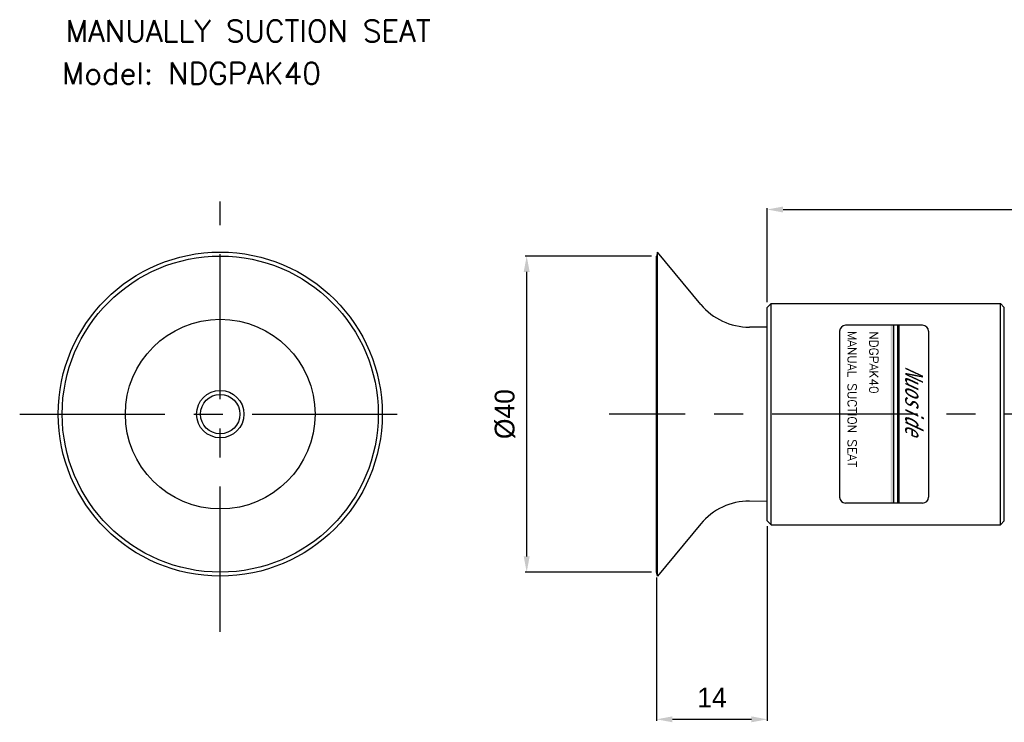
# Model space of a CAD drawing. Header units: millimetres. Extents: x 19 to 271, y 102 to 191.
# Tile 1 of 15: x 19 to 143, y 102 to 191. Entities that reach past the tile are written whole.
import ezdxf

# ---------------------------------------------------------------- set-up
doc = ezdxf.new("R2010")
doc.units = ezdxf.units.MM
doc.header["$LTSCALE"] = 16.335
doc.header["$PDMODE"] = 3
doc.header["$PDSIZE"] = 4
doc.linetypes.add('CENTER', pattern=[0.6, 0.375, -0.075, 0.075, -0.075])
doc.layers.get('0').update_dxf_attribs({"linetype": 'CONTINUOUS'})
doc.layers.get('Defpoints').update_dxf_attribs({"linetype": 'CONTINUOUS'})
for name, color, linetype in [('02___PRT_ALL_AXES', 7, 'CONTINUOUS'), ('CENTER', 1, 'CENTER'), ('DIM', 3, 'CONTINUOUS'), ('PLINE', 7, 'CONTINUOUS')]:
    doc.layers.add(name, color=color, linetype=linetype)
doc.styles.add('AEH', font='SIMPLEX', dxfattribs={"bigfont": 'AE'})
doc.styles.add('ROMANS', font='romans')
doc.styles.get("Standard").update_dxf_attribs({"font": 'txt', "width": 0.8})
doc.styles.add('TEXTSTYLE_4', font='microexb.ttf')
doc.dimstyles.new('DIMSTYLE_1', dxfattribs={"dimtxt": 2.5, "dimasz": 2, "dimexe": 0.18, "dimexo": 0.0625, "dimgap": 0.09, "dimtad": 1, "dimdec": 0, "dimzin": 0, "dimdsep": 46, "dimtxsty": 'Standard', "dimblk": '_FILLED', "dimblk1": '_FILLED', "dimblk2": '_FILLED', "dimcen": 0.09, "dimadec": 0, "dimazin": 0, "dimtfac": 1, "dimtdec": 0, "dimtofl": 0, "dimtmove": 0, "dimatfit": 3, "dimldrblk": '_FILLED', "dimfxl": 1, "dimtolj": 1, "dimtzin": 0, "dimarcsym": 0})

# ---------------------------------------------------------------- blocks, each defined once
blk = doc.blocks.new('_FILLED')
at = {"color": 0, "linetype": 'ByBlock'}
blk.add_solid([(0, 0), (-1, 0.1875), (-1, -0.1875)], dxfattribs=at)
blk = doc.blocks.new('*D0')
at = {"layer": 'Defpoints', "color": 0, "lineweight": 0}
for p in [(223.36, 166.74), (113.36, 154.95), (223.36, 154.95)]:
    blk.add_point(p, dxfattribs=at)
at = {"layer": 'DIM', "color": 0, "lineweight": -2}
for p, q in [((113.36, 155.02), (113.36, 166.92)), ((115.36, 166.74), (221.36, 166.74)), ((223.36, 155.02), (223.36, 166.92))]:
    blk.add_line(p, q, dxfattribs=at)
at = {"layer": 'DIM', "color": 0, "lineweight": -2, "xscale": 2, "yscale": 2, "zscale": 2, "rotation": 180}
blk.add_blockref('_FILLED', (113.36, 166.74), dxfattribs=at)
at = {"layer": 'DIM', "color": 0, "lineweight": -2, "xscale": 2, "yscale": 2, "zscale": 2}
blk.add_blockref('_FILLED', (223.36, 166.74), dxfattribs=at)
at = {"layer": 'DIM', "color": 0, "insert": (168.36, 169.49), "char_height": 2.5, "attachment_point": 5, "style": 'TEXTSTYLE_4'}
blk.add_mtext('\\A1;110', dxfattribs=at)
blk = doc.blocks.new('*D12')
at = {"layer": 'Defpoints', "color": 0, "lineweight": 0}
for p in [(82.92, 160.85), (98.76, 160.85), (98.76, 120.85)]:
    blk.add_point(p, dxfattribs=at)
at = {"layer": 'DIM', "color": 0, "lineweight": -2}
for p, q in [((98.7, 160.85), (82.74, 160.85)), ((82.92, 122.85), (82.92, 158.85)), ((98.7, 120.85), (82.74, 120.85))]:
    blk.add_line(p, q, dxfattribs=at)
at = {"layer": 'DIM', "color": 0, "lineweight": -2, "xscale": 2, "yscale": 2, "zscale": 2}
for p, rotation in [((82.92, 160.85), 90), ((82.92, 120.85), 270)]:
    blk.add_blockref('_FILLED', p, dxfattribs=dict(at, rotation=rotation))
at = {"layer": 'DIM', "color": 0, "insert": (80.17, 140.85), "char_height": 2.5, "attachment_point": 5, "rotation": 90, "style": 'TEXTSTYLE_4'}
blk.add_mtext('\\A1;%%c40', dxfattribs=at)
blk = doc.blocks.new('*D13')
at = {"layer": 'Defpoints', "color": 0, "lineweight": 0}
for p in [(113.36, 126.75), (99.36, 120.25), (113.36, 102.23)]:
    blk.add_point(p, dxfattribs=at)
at = {"layer": 'DIM', "color": 0, "lineweight": -2}
for p, q in [((113.36, 126.69), (113.36, 102.05)), ((99.36, 120.19), (99.36, 102.05)), ((101.36, 102.23), (111.36, 102.23))]:
    blk.add_line(p, q, dxfattribs=at)
at = {"layer": 'DIM', "color": 0, "lineweight": -2, "xscale": 2, "yscale": 2, "zscale": 2, "rotation": 180}
blk.add_blockref('_FILLED', (99.36, 102.23), dxfattribs=at)
at = {"layer": 'DIM', "color": 0, "lineweight": -2, "xscale": 2, "yscale": 2, "zscale": 2}
blk.add_blockref('_FILLED', (113.36, 102.23), dxfattribs=at)
at = {"layer": 'DIM', "color": 0, "insert": (106.36, 104.98), "char_height": 2.5, "attachment_point": 5, "style": 'TEXTSTYLE_4'}
blk.add_mtext('\\A1;14', dxfattribs=at)

msp = doc.modelspace()

# ---------------------------------------------------------------- linework, layer by layer
at = {"color": 7, "linetype": 'Continuous'}
for p, q in [((113.36, 154.35), (113.86, 154.85)), ((113.86, 126.85), (113.86, 154.85)), ((113.86, 154.85), (142.86, 154.85)), ((142.86, 126.85), (142.86, 154.85)), ((143.36, 154.35), (142.86, 154.85)), ((113.36, 127.35), (113.36, 154.35)), ((143.36, 127.35), (143.36, 154.35)), ((113.36, 127.35), (113.86, 126.85)), ((143.36, 127.35), (142.86, 126.85)), ((113.86, 126.85), (142.86, 126.85))]:
    msp.add_line(p, q, dxfattribs=at)
at = {"lineweight": 0}
msp.add_line((111.11, 129.85), (113.36, 129.85), dxfattribs=at)
at = {"color": 7, "linetype": 'Continuous'}
for radius in [3, 2.5]:
    msp.add_circle((44.14, 140.85), radius, dxfattribs=at)
for centre, start, end in [((111.11, 159.85), 219.7442, 270), ((111.11, 121.85), 90, 140.2558)]:
    msp.add_arc(centre, 8, start, end, dxfattribs=at)
at = {"layer": '02___PRT_ALL_AXES', "color": 7, "linetype": 'Continuous'}
for p, q in [((99.46, 161.35), (99.36, 160.85)), ((99.36, 120.85), (99.36, 160.85)), ((99.46, 120.35), (99.46, 161.35)), ((104.96, 154.74), (99.46, 161.35)), ((113.36, 151.85), (111.11, 151.85)), ((104.96, 126.97), (99.46, 120.35)), ((99.46, 120.35), (99.36, 120.85))]:
    msp.add_line(p, q, dxfattribs=at)
for radius in [20.5, 20, 12]:
    msp.add_circle((44.14, 140.85), radius, dxfattribs=at)
at = {"layer": 'CENTER', "ltscale": 3}
for p, q in [((44.14, 113.32), (44.14, 167.77)), ((18.76, 140.85), (68.76, 140.85)), ((249.99, 140.85), (93.36, 140.85))]:
    msp.add_line(p, q, dxfattribs=at)
at = {"layer": 'PLINE'}
for p, q in [((133.02, 152.09), (123.27, 152.09)), ((122.52, 151.34), (122.52, 130.34)), ((133.77, 151.34), (133.77, 130.34)), ((133.02, 129.59), (123.27, 129.59))]:
    msp.add_line(p, q, dxfattribs=at)
at = {"layer": 'PLINE', "color": 5}
msp.add_line((129.35, 152.1), (129.35, 129.6), dxfattribs=at)
at = {"layer": 'PLINE', "color": 4}
for p, q in [((129.83, 152.09), (129.83, 129.6)), ((130.01, 152.09), (130.01, 129.6))]:
    msp.add_line(p, q, dxfattribs=at)
at = {"layer": 'PLINE'}
for centre, start, end in [((123.27, 151.34), 90, 180), ((133.02, 151.34), 0, 90), ((123.27, 130.34), 180, 270), ((133.02, 130.34), 270, 0)]:
    msp.add_arc(centre, 0.75, start, end, dxfattribs=at)
at = {"layer": 'PLINE', "color": 5}
msp.add_solid([(129.35, 129.61), (128.98, 129.59), (129.35, 152.1), (128.98, 152.1)], dxfattribs=at)
at = {"layer": 'PLINE', "color": 4}
msp.add_solid([(130.01, 129.61), (129.82, 129.59), (130.01, 152.09), (129.82, 152.09)], dxfattribs=at)

# ---------------------------------------------------------------- texts
at = {"layer": 'DIM', "color": 7, "style": 'ROMANS'}
msp.add_text('MANUALLY SUCTION SEAT', height=2.75, dxfattribs=at).set_placement((24.59, 187.96))
at = {"layer": 'DIM', "color": 3, "style": 'ROMANS'}
msp.add_text('Model: NDGPAK40', height=2.75, dxfattribs=at).set_placement((24.11, 182.59))
at = {"layer": 'PLINE', "color": 2, "style": 'AEH'}
for s, p in [('MANUAL SUCTION SEAT', (123.54, 151.36)), ('NDGPAK40', (126.28, 151.34))]:
    msp.add_text(s, height=1.125, rotation=270, dxfattribs=at).set_placement(p)
at = {"layer": 'PLINE', "color": 3, "lineweight": 120, "insert": (133.07, 146.91), "char_height": 2.25, "width": 9.7168, "attachment_point": 1, "rotation": 270}
msp.add_mtext('{\\fSimHei|b0|i0|c134|p49;\\Q25;Nuoside}', dxfattribs=at)

# ---------------------------------------------------------------- dimensions: what is measured, and where the dimension line sits
at = {"layer": 'DIM'}
for base, p1, p2, picture, middle in [((223.36, 166.74), (113.36, 154.95), (223.36, 154.95), '*D0', (168.36, 166.74)), ((113.36, 102.23), (99.36, 120.25), (113.36, 126.75), '*D13', (106.36, 102.23))]:
    dim = msp.add_linear_dim(base=base, p1=p1, p2=p2, dimstyle='DIMSTYLE_1', override={"dimgap": 1.5, "dimtxsty": 'TEXTSTYLE_4'}, dxfattribs=at)
    dim.commit()
    dim.dimension.update_dxf_attribs({"geometry": picture, "text_midpoint": middle, "dimtype": 160})
dim = msp.add_linear_dim(base=(82.92, 160.85), p1=(98.76, 120.85), p2=(98.76, 160.85), angle=90, text='%%c<>', dimstyle='DIMSTYLE_1', override={"dimgap": 1.5, "dimtxsty": 'TEXTSTYLE_4'}, dxfattribs=at)
dim.commit()
dim.dimension.update_dxf_attribs({"geometry": '*D12', "text_midpoint": (82.92, 140.85), "dimtype": 160})

doc.saveas('drawing.dxf')
